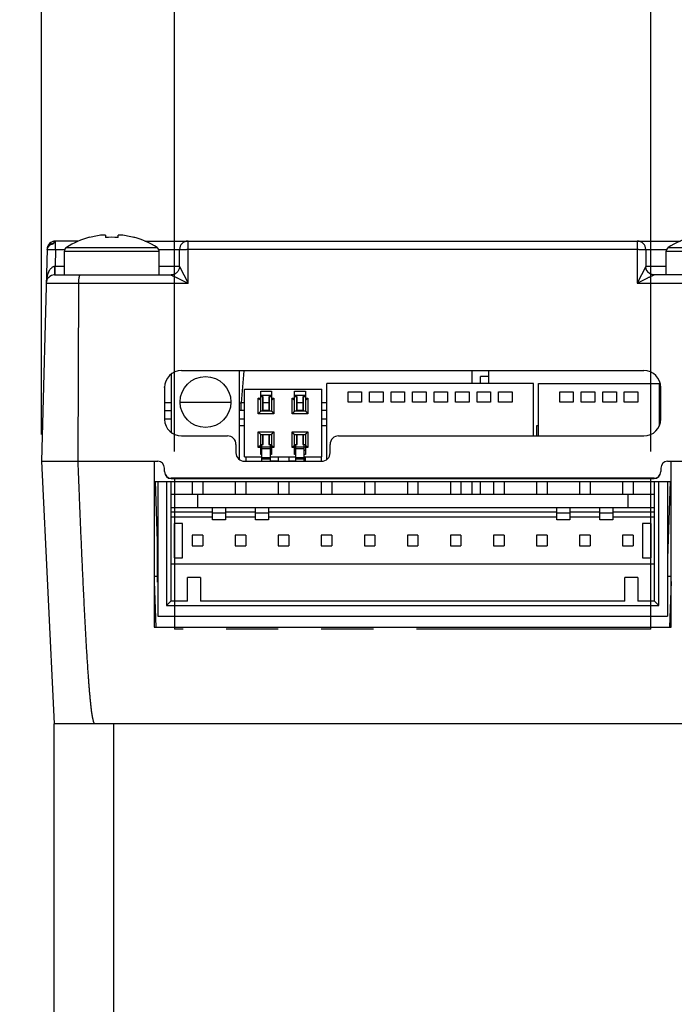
# Model space of a CAD drawing. Header units: inches. Extents: x 0 to 22, y 0 to 17.
# Tile 26 of 29: x 16.8 to 18.3, y 11.2 to 13.5. Entities that reach past the tile are written whole.
import ezdxf

# ---------------------------------------------------------------- set-up
doc = ezdxf.new("R2010")
doc.units = ezdxf.units.IN
doc.header["$LTSCALE"] = 1.21
doc.header["$MEASUREMENT"] = 0
doc.linetypes.add('PHANTOM', pattern=[0.8, 0.45, -0.05, 0.1, -0.05, 0.1, -0.05])
doc.layers.get('0').update_dxf_attribs({"linetype": 'CONTINUOUS'})
doc.layers.add('DIMENSIONS', color=7, linetype='CONTINUOUS')
doc.layers.add('REFERENCE', color=7, linetype='CONTINUOUS')
doc.styles.get("Standard").update_dxf_attribs({"font": 'txt', "width": 0.8})
doc.dimstyles.new('DIMSTYLE_1', dxfattribs={"dimtxt": 0.125, "dimasz": 0.18, "dimexe": 0.18, "dimexo": 0.0625, "dimgap": 0.09, "dimtad": 0, "dimtih": 1, "dimtoh": 1, "dimdec": 1, "dimdsep": 46, "dimtxsty": 'STANDARD', "dimblk": '_FILLED', "dimblk1": '_FILLED', "dimblk2": '_FILLED', "dimcen": 0.09, "dimadec": 0, "dimazin": 0, "dimtp": 0.5, "dimtm": 0.5, "dimtfac": 1, "dimtdec": 1, "dimtofl": 0, "dimtmove": 0, "dimatfit": 3, "dimldrblk": '_FILLED', "dimfxl": 1, "dimtolj": 1, "dimarcsym": 0})
doc.dimstyles.new('DIMSTYLE_7', dxfattribs={"dimtxt": 0.125, "dimasz": 0.18, "dimexe": 0.18, "dimexo": 0.0625, "dimgap": 0.09, "dimtad": 0, "dimtih": 1, "dimtoh": 1, "dimdec": 1, "dimdsep": 46, "dimtxsty": 'STANDARD', "dimblk": '_FILLED', "dimblk1": '_FILLED', "dimblk2": '_FILLED', "dimcen": 0.09, "dimadec": 0, "dimazin": 0, "dimtfac": 1, "dimtdec": 1, "dimtofl": 0, "dimtmove": 0, "dimatfit": 3, "dimldrblk": '_FILLED', "dimfxl": 1, "dimtolj": 1, "dimarcsym": 0})

# ---------------------------------------------------------------- blocks, each defined once
blk = doc.blocks.new('_FILLED')
at = {"color": 0, "linetype": 'BYBLOCK'}
blk.add_solid([(0, 0), (-1, 0.174), (-1, -0.174)], dxfattribs=at)
blk = doc.blocks.new('*D13')
at = {"layer": 'DIMENSIONS', "color": 2, "linetype": 'CONTINUOUS'}
for p, q in [((16.8109, 12.5736), (16.8109, 15.4119)), ((18.5359, 12.5736), (18.5359, 15.4119)), ((16.8109, 15.2869), (17.0609, 15.2869)), ((18.5359, 15.2869), (18.2859, 15.2869))]:
    blk.add_line(p, q, dxfattribs=at)
at = {"layer": 'DIMENSIONS', "color": 2, "linetype": 'CONTINUOUS', "xscale": 0.18, "yscale": 0.18, "zscale": 0.18, "rotation": 180}
blk.add_blockref('_FILLED', (16.8109, 15.2869), dxfattribs=at)
at = {"layer": 'DIMENSIONS', "color": 2, "linetype": 'CONTINUOUS', "xscale": 0.18, "yscale": 0.18, "zscale": 0.18}
blk.add_blockref('_FILLED', (18.5359, 15.2869), dxfattribs=at)
at = {"layer": 'DIMENSIONS', "color": 2, "linetype": 'CONTINUOUS', "insert": (17.6734, 15.3494), "char_height": 0.125, "width": 1.1, "attachment_point": 2, "line_spacing_factor": 0.9}
blk.add_mtext('43.9 [1.73]\\PMAX', dxfattribs=at)
blk = doc.blocks.new('*D14')
at = {"layer": 'DIMENSIONS', "color": 2, "linetype": 'CONTINUOUS'}
for p, q in [((17.1203, 12.5342), (17.1203, 14.6619)), ((18.2266, 12.5342), (18.2266, 14.6619)), ((17.1203, 14.5369), (16.7603, 14.5369)), ((18.2266, 14.5369), (18.5866, 14.5369))]:
    blk.add_line(p, q, dxfattribs=at)
at = {"layer": 'DIMENSIONS', "color": 2, "linetype": 'CONTINUOUS', "xscale": 0.18, "yscale": 0.18, "zscale": 0.18}
blk.add_blockref('_FILLED', (17.1203, 14.5369), dxfattribs=at)
at = {"layer": 'DIMENSIONS', "color": 2, "linetype": 'CONTINUOUS', "xscale": 0.18, "yscale": 0.18, "zscale": 0.18, "rotation": 180}
blk.add_blockref('_FILLED', (18.2266, 14.5369), dxfattribs=at)
at = {"layer": 'DIMENSIONS', "color": 2, "linetype": 'CONTINUOUS', "insert": (17.5734, 14.5994), "char_height": 0.125, "width": 0.9, "attachment_point": 2, "line_spacing_factor": 0.9}
blk.add_mtext('28.1\\P[1.11]\\PMATING\\PCONNECTOR', dxfattribs=at)

msp = doc.modelspace()

# ---------------------------------------------------------------- linework, layer by layer
at = {"color": 7, "linetype": 'CONTINUOUS'}
for p, q in [((16.8435, 13.0032), (16.8435, 13.0229)), ((16.8972, 13.0229), (16.8435, 13.0229)), ((16.9225, 13.0318), (16.9228, 13.0313)), ((16.9596, 13.0369), (16.952, 13.0369)), ((16.9596, 13.0369), (16.9596, 13.0313)), ((16.9888, 13.0313), (16.9888, 13.0369)), ((16.9964, 13.0369), (16.9888, 13.0369)), ((17.0256, 13.0313), (17.0259, 13.0318)), ((17.0512, 13.0229), (18.2956, 13.0229)), ((17.1514, 12.925), (17.1514, 13.0229)), ((18.1955, 13.0229), (18.1955, 12.925)), ((16.8238, 13.0038), (16.8109, 12.5111)), ((16.8239, 13.0038), (16.824, 13.0037)), ((16.824, 13.0037), (16.8435, 13.0032)), ((16.8264, 13.0087), (16.826, 13.0081)), ((16.826, 13.0081), (16.8261, 13.0082)), ((16.826, 13.0081), (16.826, 13.0081)), ((16.826, 13.0081), (16.826, 13.0081)), ((16.8261, 13.0082), (16.8261, 13.0083)), ((16.8261, 13.0083), (16.8262, 13.0083)), ((16.8261, 13.0082), (16.8261, 13.0082)), ((16.8262, 13.0085), (16.8263, 13.0086)), ((16.8262, 13.0084), (16.8262, 13.0085)), ((16.8262, 13.0083), (16.8262, 13.0084)), ((16.8263, 13.0086), (16.8264, 13.0087)), ((16.8263, 13.0086), (16.8263, 13.0086)), ((16.8265, 13.009), (16.8264, 13.0087)), ((16.8264, 13.0088), (16.8265, 13.0089)), ((16.8264, 13.0087), (16.8264, 13.0088)), ((16.8266, 13.0093), (16.8265, 13.0091)), ((16.8265, 13.009), (16.8266, 13.0091)), ((16.8265, 13.0091), (16.8265, 13.009)), ((16.8265, 13.0089), (16.8265, 13.009)), ((16.8267, 13.0095), (16.8266, 13.0093)), ((16.8266, 13.0091), (16.8267, 13.0092)), ((16.8268, 13.0096), (16.8267, 13.0095)), ((16.8267, 13.0093), (16.8268, 13.0094)), ((16.8267, 13.0092), (16.8267, 13.0093)), ((16.8269, 13.0098), (16.8268, 13.0096)), ((16.8268, 13.0095), (16.8269, 13.0096)), ((16.8268, 13.0094), (16.8268, 13.0095)), ((16.827, 13.0099), (16.8269, 13.0098)), ((16.8269, 13.0096), (16.827, 13.0097)), ((16.8271, 13.0102), (16.827, 13.0101)), ((16.827, 13.0101), (16.827, 13.0099)), ((16.827, 13.0098), (16.8271, 13.0099)), ((16.827, 13.0097), (16.827, 13.0098)), ((16.8272, 13.0104), (16.8271, 13.0102)), ((16.8271, 13.0099), (16.8272, 13.01)), ((16.8273, 13.0105), (16.8272, 13.0104)), ((16.8272, 13.0101), (16.8273, 13.0102)), ((16.8272, 13.01), (16.8272, 13.0101)), ((16.8274, 13.0107), (16.8273, 13.0105)), ((16.8273, 13.0102), (16.8274, 13.0103)), ((16.8275, 13.0109), (16.8274, 13.0108)), ((16.8274, 13.0108), (16.8274, 13.0107)), ((16.8274, 13.0104), (16.8275, 13.0106)), ((16.8274, 13.0103), (16.8274, 13.0104)), ((16.8276, 13.011), (16.8275, 13.0109)), ((16.8275, 13.0106), (16.8276, 13.0107)), ((16.8277, 13.0112), (16.8276, 13.0111)), ((16.8276, 13.0111), (16.8276, 13.011)), ((16.8276, 13.0107), (16.8277, 13.0108)), ((16.8278, 13.0114), (16.8277, 13.0112)), ((16.8277, 13.0108), (16.8278, 13.011)), ((16.8277, 13.0108), (16.8277, 13.0108)), ((16.8278, 13.0115), (16.8278, 13.0114)), ((16.8279, 13.0115), (16.8278, 13.0115)), ((16.8278, 13.011), (16.8279, 13.0111)), ((16.828, 13.0117), (16.8279, 13.0116)), ((16.8279, 13.0116), (16.8279, 13.0115)), ((16.8279, 13.0112), (16.828, 13.0113)), ((16.8279, 13.0111), (16.8279, 13.0112)), ((16.8281, 13.0119), (16.828, 13.0118)), ((16.828, 13.0118), (16.828, 13.0117)), ((16.828, 13.0113), (16.8281, 13.0114)), ((16.8282, 13.012), (16.8281, 13.0119)), ((16.8281, 13.0114), (16.8282, 13.0115)), ((16.8282, 13.0121), (16.8282, 13.012)), ((16.8283, 13.0121), (16.8282, 13.0121)), ((16.8282, 13.0116), (16.8283, 13.0117)), ((16.8282, 13.0115), (16.8282, 13.0116)), ((16.8284, 13.0123), (16.8283, 13.0122)), ((16.8283, 13.0122), (16.8283, 13.0121)), ((16.8283, 13.0117), (16.8284, 13.0117)), ((16.8285, 13.0125), (16.8284, 13.0124)), ((16.8284, 13.0124), (16.8284, 13.0123)), ((16.8284, 13.0118), (16.8285, 13.0119)), ((16.8284, 13.0117), (16.8284, 13.0118)), ((16.8286, 13.0126), (16.8285, 13.0125)), ((16.8285, 13.012), (16.8286, 13.0121)), ((16.8285, 13.0119), (16.8285, 13.012)), ((16.8287, 13.0128), (16.8286, 13.0127)), ((16.8286, 13.0127), (16.8286, 13.0126)), ((16.8286, 13.0121), (16.8287, 13.0121)), ((16.8288, 13.0128), (16.8287, 13.0128)), ((16.8287, 13.0122), (16.8288, 13.0123)), ((16.8287, 13.0121), (16.8287, 13.0122)), ((16.8288, 13.0123), (16.8289, 13.0124)), ((16.8289, 13.0124), (16.829, 13.0125)), ((16.8289, 13.0124), (16.8289, 13.0124)), ((16.829, 13.0125), (16.8291, 13.0126)), ((16.8291, 13.0127), (16.8292, 13.0128)), ((16.8291, 13.0126), (16.8291, 13.0127)), ((16.8292, 13.0128), (16.8293, 13.0129)), ((16.8293, 13.0129), (16.8294, 13.0129)), ((16.8294, 13.013), (16.8295, 13.0131)), ((16.8294, 13.0129), (16.8294, 13.013)), ((16.8295, 13.0131), (16.8296, 13.0132)), ((16.8344, 13.0163), (16.8342, 13.0162)), ((16.835, 13.0163), (16.8344, 13.0163)), ((16.8352, 13.0164), (16.835, 13.0163)), ((16.8435, 13.0032), (16.8424, 12.9639)), ((16.8435, 13.0032), (16.8648, 13.0032)), ((16.864, 12.9442), (16.864, 12.9992)), ((16.864, 12.9992), (17.0844, 12.9992)), ((16.8689, 13.0081), (17.0795, 13.0081)), ((17.0836, 13.0032), (17.1317, 13.0032)), ((17.0844, 12.9442), (17.0844, 12.9992)), ((17.1317, 12.9639), (17.1317, 13.0032)), ((17.1514, 13.0038), (18.1955, 13.0038)), ((18.2152, 13.0032), (18.2152, 12.9639)), ((18.2152, 13.0032), (18.2632, 13.0032)), ((18.2624, 12.9442), (18.2624, 12.9992)), ((18.2624, 12.9992), (18.4829, 12.9992)), ((18.2673, 13.0081), (18.4779, 13.0081)), ((16.8419, 12.9639), (16.8424, 12.9639)), ((16.8424, 12.9442), (16.8424, 12.9639)), ((16.864, 12.9639), (16.8424, 12.9639)), ((17.1317, 12.9639), (17.0844, 12.9639)), ((17.1317, 12.9639), (17.1316, 12.9627)), ((17.1317, 12.9639), (17.1514, 12.925)), ((18.2152, 12.9639), (18.1955, 12.925)), ((18.2624, 12.9639), (18.2152, 12.9639)), ((18.2152, 12.9623), (18.2152, 12.9627)), ((16.8414, 12.9442), (17.112, 12.9442)), ((18.5054, 12.9442), (18.2348, 12.9442)), ((16.8217, 12.925), (17.1514, 12.925)), ((16.8958, 12.5111), (16.8976, 12.925)), ((18.1955, 12.925), (18.5251, 12.925)), ((17.1132, 12.5775), (17.1132, 12.7144)), ((18.2107, 12.7217), (17.1361, 12.7217)), ((17.2707, 12.5151), (17.2707, 12.7217)), ((17.2812, 12.7217), (17.2746, 12.6472)), ((17.8112, 12.7217), (17.8112, 12.6922)), ((17.8309, 12.6922), (17.8309, 12.708)), ((17.8506, 12.708), (17.8309, 12.708)), ((17.8506, 12.6922), (17.8506, 12.7217)), ((16.8156, 12.6891), (16.8155, 12.6888)), ((17.0968, 12.6824), (17.0968, 12.6843)), ((17.0968, 12.6824), (17.0968, 12.6095)), ((17.2825, 12.5217), (17.2825, 12.6791)), ((17.2825, 12.6791), (17.462, 12.6791)), ((17.462, 12.5217), (17.462, 12.6791)), ((17.4738, 12.5151), (17.4738, 12.6922)), ((17.9541, 12.6922), (17.4738, 12.6922)), ((17.9541, 12.5701), (17.9541, 12.6922)), ((17.9659, 12.5701), (17.9659, 12.6922)), ((17.9659, 12.6922), (18.2463, 12.6922)), ((18.2463, 12.6922), (18.2463, 12.5926)), ((18.25, 12.6824), (18.25, 12.6843)), ((18.2501, 12.6095), (18.2501, 12.6824)), ((17.3146, 12.6215), (17.3146, 12.658)), ((17.3204, 12.6523), (17.3146, 12.658)), ((17.3146, 12.658), (17.3204, 12.658)), ((17.3204, 12.6273), (17.3204, 12.6738)), ((17.3204, 12.6738), (17.3454, 12.6738)), ((17.3454, 12.6638), (17.3204, 12.6638)), ((17.3263, 12.6606), (17.3204, 12.6606)), ((17.3254, 12.6286), (17.3254, 12.6606)), ((17.3263, 12.6286), (17.3263, 12.6606)), ((17.3394, 12.6606), (17.3394, 12.6286)), ((17.3454, 12.6606), (17.3394, 12.6606)), ((17.3403, 12.6606), (17.3403, 12.6286)), ((17.3454, 12.6738), (17.3454, 12.6273)), ((17.3454, 12.6523), (17.3511, 12.658)), ((17.3454, 12.658), (17.3511, 12.658)), ((17.3511, 12.658), (17.3511, 12.6215)), ((17.3934, 12.6215), (17.3934, 12.658)), ((17.3991, 12.6523), (17.3934, 12.658)), ((17.3934, 12.658), (17.3991, 12.658)), ((17.3991, 12.6273), (17.3991, 12.6738)), ((17.3991, 12.6738), (17.4241, 12.6738)), ((17.4241, 12.6638), (17.3991, 12.6638)), ((17.4051, 12.6606), (17.3991, 12.6606)), ((17.4042, 12.6286), (17.4042, 12.6606)), ((17.4051, 12.6286), (17.4051, 12.6606)), ((17.4182, 12.6606), (17.4182, 12.6286)), ((17.4241, 12.6606), (17.4182, 12.6606)), ((17.4191, 12.6606), (17.4191, 12.6286)), ((17.4241, 12.6738), (17.4241, 12.6273)), ((17.4241, 12.6523), (17.4299, 12.658)), ((17.4241, 12.658), (17.4299, 12.658)), ((17.4299, 12.658), (17.4299, 12.6215)), ((17.5232, 12.6489), (17.5232, 12.6725)), ((17.5232, 12.6725), (17.5547, 12.6725)), ((17.5547, 12.6725), (17.5547, 12.6489)), ((17.5732, 12.6489), (17.5732, 12.6725)), ((17.5732, 12.6725), (17.6047, 12.6725)), ((17.6047, 12.6725), (17.6047, 12.6489)), ((17.6232, 12.6489), (17.6232, 12.6725)), ((17.6232, 12.6725), (17.6547, 12.6725)), ((17.6547, 12.6725), (17.6547, 12.6489)), ((17.6732, 12.6489), (17.6732, 12.6725)), ((17.6732, 12.6725), (17.7047, 12.6725)), ((17.7047, 12.6725), (17.7047, 12.6489)), ((17.7232, 12.6489), (17.7232, 12.6725)), ((17.7232, 12.6725), (17.7547, 12.6725)), ((17.7547, 12.6725), (17.7547, 12.6489)), ((17.7732, 12.6489), (17.7732, 12.6725)), ((17.7732, 12.6725), (17.8047, 12.6725)), ((17.8047, 12.6725), (17.8047, 12.6489)), ((17.8232, 12.6489), (17.8232, 12.6725)), ((17.8232, 12.6725), (17.8547, 12.6725)), ((17.8547, 12.6725), (17.8547, 12.6489)), ((17.8732, 12.6489), (17.8732, 12.6725)), ((17.8732, 12.6725), (17.9047, 12.6725)), ((17.9047, 12.6725), (17.9047, 12.6489)), ((18.0153, 12.6489), (18.0153, 12.6725)), ((18.0153, 12.6725), (18.0468, 12.6725)), ((18.0468, 12.6725), (18.0468, 12.6489)), ((18.0653, 12.6489), (18.0653, 12.6725)), ((18.0653, 12.6725), (18.0968, 12.6725)), ((18.0968, 12.6725), (18.0968, 12.6489)), ((18.1153, 12.6489), (18.1153, 12.6725)), ((18.1153, 12.6725), (18.1468, 12.6725)), ((18.1468, 12.6725), (18.1468, 12.6489)), ((18.1653, 12.6489), (18.1653, 12.6725)), ((18.1653, 12.6725), (18.1968, 12.6725)), ((18.1968, 12.6725), (18.1968, 12.6489)), ((17.1132, 12.6472), (17.0968, 12.6472)), ((17.1329, 12.6489), (17.251, 12.6489)), ((17.2746, 12.6292), (17.2746, 12.6472)), ((17.2825, 12.6472), (17.2746, 12.6472)), ((17.3394, 12.6472), (17.3263, 12.6472)), ((17.4182, 12.6472), (17.4051, 12.6472)), ((17.4738, 12.6472), (17.462, 12.6472)), ((17.5547, 12.6489), (17.5232, 12.6489)), ((17.6047, 12.6489), (17.5732, 12.6489)), ((17.6547, 12.6489), (17.6232, 12.6489)), ((17.7047, 12.6489), (17.6732, 12.6489)), ((17.7547, 12.6489), (17.7232, 12.6489)), ((17.8047, 12.6489), (17.7732, 12.6489)), ((17.8547, 12.6489), (17.8232, 12.6489)), ((17.9047, 12.6489), (17.8732, 12.6489)), ((18.0468, 12.6489), (18.0153, 12.6489)), ((18.0968, 12.6489), (18.0653, 12.6489)), ((18.1468, 12.6489), (18.1153, 12.6489)), ((18.1968, 12.6489), (18.1653, 12.6489)), ((17.0968, 12.6292), (17.1132, 12.6292)), ((17.0968, 12.6095), (17.1132, 12.6095)), ((17.2825, 12.6292), (17.2707, 12.6292)), ((17.2707, 12.6095), (17.2825, 12.6095)), ((17.3204, 12.6273), (17.3146, 12.6215)), ((17.3511, 12.6215), (17.3146, 12.6215)), ((17.3204, 12.6286), (17.3263, 12.6286)), ((17.3454, 12.6273), (17.3204, 12.6273)), ((17.3394, 12.6292), (17.3263, 12.6292)), ((17.3394, 12.6286), (17.3454, 12.6286)), ((17.3454, 12.6273), (17.3511, 12.6215)), ((17.3991, 12.6273), (17.3934, 12.6215)), ((17.4299, 12.6215), (17.3934, 12.6215)), ((17.3991, 12.6286), (17.4051, 12.6286)), ((17.4241, 12.6273), (17.3991, 12.6273)), ((17.4182, 12.6292), (17.4051, 12.6292)), ((17.4182, 12.6286), (17.4241, 12.6286)), ((17.4241, 12.6273), (17.4299, 12.6215)), ((17.4738, 12.6292), (17.462, 12.6292)), ((17.462, 12.6095), (17.4738, 12.6095)), ((17.2825, 12.5939), (17.2707, 12.5939)), ((17.4738, 12.5939), (17.462, 12.5939)), ((17.9612, 12.5939), (17.9612, 12.5701)), ((17.9659, 12.5939), (17.9612, 12.5939)), ((17.1361, 12.5701), (17.2432, 12.5701)), ((17.3146, 12.5429), (17.3146, 12.5794)), ((17.3204, 12.5736), (17.3146, 12.5794)), ((17.3146, 12.5794), (17.3511, 12.5794)), ((17.3204, 12.5271), (17.3204, 12.5736)), ((17.3204, 12.5736), (17.3454, 12.5736)), ((17.3254, 12.5499), (17.3254, 12.5736)), ((17.3263, 12.5499), (17.3263, 12.5736)), ((17.3394, 12.5736), (17.3394, 12.5499)), ((17.3403, 12.5736), (17.3403, 12.5499)), ((17.3454, 12.5736), (17.3511, 12.5794)), ((17.3454, 12.5736), (17.3454, 12.5271)), ((17.3511, 12.5794), (17.3511, 12.5429)), ((17.3934, 12.5429), (17.3934, 12.5794)), ((17.3991, 12.5736), (17.3934, 12.5794)), ((17.3934, 12.5794), (17.4299, 12.5794)), ((17.3991, 12.5271), (17.3991, 12.5736)), ((17.3991, 12.5736), (17.4241, 12.5736)), ((17.4042, 12.5499), (17.4042, 12.5736)), ((17.4051, 12.5499), (17.4051, 12.5736)), ((17.4182, 12.5736), (17.4182, 12.5499)), ((17.4191, 12.5736), (17.4191, 12.5499)), ((17.4241, 12.5736), (17.4299, 12.5794)), ((17.4241, 12.5736), (17.4241, 12.5271)), ((17.4299, 12.5794), (17.4299, 12.5429)), ((17.5014, 12.5701), (18.2107, 12.5701)), ((17.2628, 12.5505), (17.2628, 12.5308)), ((17.3204, 12.5486), (17.3146, 12.5429)), ((17.3204, 12.5429), (17.3146, 12.5429)), ((17.3204, 12.5499), (17.3263, 12.5499)), ((17.3204, 12.5451), (17.3454, 12.5451)), ((17.3229, 12.5112), (17.3229, 12.5499)), ((17.3394, 12.5499), (17.3454, 12.5499)), ((17.3429, 12.5111), (17.3429, 12.5499)), ((17.3454, 12.5486), (17.3511, 12.5429)), ((17.3511, 12.5429), (17.3454, 12.5429)), ((17.3991, 12.5486), (17.3934, 12.5429)), ((17.3991, 12.5429), (17.3934, 12.5429)), ((17.3991, 12.5499), (17.4051, 12.5499)), ((17.3991, 12.5451), (17.4241, 12.5451)), ((17.4016, 12.5112), (17.4016, 12.5499)), ((17.4182, 12.5499), (17.4241, 12.5499)), ((17.4216, 12.5111), (17.4216, 12.5499)), ((17.4241, 12.5486), (17.4299, 12.5429)), ((17.4299, 12.5429), (17.4241, 12.5429)), ((17.4817, 12.5308), (17.4817, 12.5505)), ((17.2825, 12.5217), (17.3229, 12.5217)), ((17.2857, 12.5217), (17.2857, 12.5111)), ((17.3204, 12.5371), (17.3229, 12.5371)), ((17.3229, 12.5271), (17.3204, 12.5271)), ((17.3429, 12.5401), (17.3229, 12.5401)), ((17.3229, 12.5202), (17.3429, 12.5202)), ((17.3429, 12.5192), (17.3229, 12.5192)), ((17.3429, 12.5371), (17.3454, 12.5371)), ((17.3454, 12.5271), (17.3429, 12.5271)), ((17.3429, 12.5217), (17.4016, 12.5217)), ((17.3612, 12.5217), (17.3612, 12.5111)), ((17.3857, 12.5217), (17.3857, 12.5111)), ((17.3991, 12.5371), (17.4016, 12.5371)), ((17.4016, 12.5271), (17.3991, 12.5271)), ((17.4216, 12.5401), (17.4016, 12.5401)), ((17.4016, 12.5202), (17.4216, 12.5202)), ((17.4216, 12.5192), (17.4016, 12.5192)), ((17.4216, 12.5371), (17.4241, 12.5371)), ((17.4241, 12.5271), (17.4216, 12.5271)), ((17.4216, 12.5217), (17.462, 12.5217)), ((17.4242, 12.5111), (17.4242, 12.5217)), ((17.4612, 12.5217), (17.4612, 12.5111)), ((16.8109, 12.5111), (16.8407, 11.9009)), ((16.8109, 12.5111), (17.081, 12.5111)), ((17.073, 12.5111), (17.073, 12.1253)), ((17.0968, 12.4875), (17.0968, 12.4954)), ((17.2825, 12.5111), (17.462, 12.5111)), ((17.3429, 12.5157), (17.3229, 12.5157)), ((17.3229, 12.5112), (17.3429, 12.5112)), ((17.3612, 12.5115), (17.3429, 12.5115)), ((17.4016, 12.5115), (17.3857, 12.5115)), ((17.4216, 12.5157), (17.4016, 12.5157)), ((17.4016, 12.5112), (17.4216, 12.5112)), ((17.4242, 12.5115), (17.4216, 12.5115)), ((18.2501, 12.4954), (18.2501, 12.4875)), ((18.2658, 12.5111), (18.5359, 12.5111)), ((18.2738, 12.1253), (18.2738, 12.5111)), ((17.073, 12.4639), (18.2738, 12.4639)), ((17.0752, 12.4639), (17.0808, 12.3021)), ((17.0814, 12.4639), (17.0814, 12.1509)), ((17.1014, 12.4639), (17.1014, 12.1759)), ((17.1114, 12.4639), (17.1114, 12.1859)), ((17.1125, 12.4707), (17.1125, 12.4718)), ((18.2343, 12.4718), (17.1125, 12.4718)), ((18.2343, 12.4707), (17.1125, 12.4707)), ((17.1612, 12.4639), (17.1612, 12.4339)), ((17.1857, 12.4639), (17.1857, 12.4339)), ((17.2612, 12.4639), (17.2612, 12.4339)), ((17.2857, 12.4639), (17.2857, 12.4339)), ((17.3612, 12.4639), (17.3612, 12.4339)), ((17.3857, 12.4639), (17.3857, 12.4339)), ((17.4612, 12.4639), (17.4612, 12.4339)), ((17.4857, 12.4639), (17.4857, 12.4339)), ((17.5612, 12.4639), (17.5612, 12.4339)), ((17.5857, 12.4639), (17.5857, 12.4339)), ((17.6612, 12.4639), (17.6612, 12.4339)), ((17.6857, 12.4639), (17.6857, 12.4339)), ((17.7612, 12.4639), (17.7612, 12.4339)), ((17.7857, 12.4639), (17.7857, 12.4339)), ((17.8112, 12.4639), (17.8112, 12.4339)), ((17.8309, 12.4339), (17.8309, 12.4639)), ((17.8612, 12.4639), (17.8612, 12.4339)), ((17.8857, 12.4639), (17.8857, 12.4339)), ((17.9612, 12.4639), (17.9612, 12.4339)), ((17.9857, 12.4639), (17.9857, 12.4339)), ((18.0612, 12.4639), (18.0612, 12.4339)), ((18.0857, 12.4639), (18.0857, 12.4339)), ((18.1612, 12.4639), (18.1612, 12.4339)), ((18.1857, 12.4639), (18.1857, 12.4339)), ((18.2343, 12.4718), (18.2343, 12.4707)), ((18.2354, 12.1859), (18.2354, 12.4639)), ((18.2454, 12.1759), (18.2454, 12.4639)), ((18.2654, 12.4639), (18.2654, 12.1509)), ((18.2717, 12.4639), (18.2654, 12.2849)), ((18.2354, 12.4339), (17.1114, 12.4339)), ((17.1734, 12.4339), (17.1734, 12.4039)), ((18.1734, 12.4339), (18.1734, 12.4039)), ((17.1114, 12.4039), (18.2354, 12.4039)), ((17.2084, 12.3749), (17.2084, 12.4039)), ((17.2384, 12.4039), (17.2384, 12.3749)), ((17.3084, 12.3749), (17.3084, 12.4039)), ((17.3384, 12.4039), (17.3384, 12.3749)), ((18.0084, 12.3749), (18.0084, 12.4039)), ((18.0384, 12.4039), (18.0384, 12.3749)), ((18.1084, 12.3749), (18.1084, 12.4039)), ((18.1384, 12.4039), (18.1384, 12.3749)), ((17.0808, 12.3393), (17.0808, 12.383)), ((17.0814, 12.383), (17.0808, 12.383)), ((17.1114, 12.3939), (17.2084, 12.3939)), ((17.1114, 12.3819), (17.2084, 12.3819)), ((17.2384, 12.3909), (17.2084, 12.3909)), ((17.2384, 12.3939), (17.3084, 12.3939)), ((17.2384, 12.3819), (17.3084, 12.3819)), ((17.3384, 12.3909), (17.3084, 12.3909)), ((17.3384, 12.3939), (18.0084, 12.3939)), ((17.3384, 12.3819), (18.0084, 12.3819)), ((18.0384, 12.3909), (18.0084, 12.3909)), ((18.0384, 12.3939), (18.1084, 12.3939)), ((18.0384, 12.3819), (18.1084, 12.3819)), ((18.1384, 12.3909), (18.1084, 12.3909)), ((18.1384, 12.3939), (18.2354, 12.3939)), ((18.1384, 12.3819), (18.2354, 12.3819)), ((17.0808, 12.3657), (17.0814, 12.3657)), ((17.1189, 12.3669), (17.1189, 12.2869)), ((17.1389, 12.3669), (17.1189, 12.3669)), ((17.1389, 12.2869), (17.1389, 12.3669)), ((17.2384, 12.3749), (17.2084, 12.3749)), ((17.3384, 12.3749), (17.3084, 12.3749)), ((18.0384, 12.3749), (18.0084, 12.3749)), ((18.1384, 12.3749), (18.1084, 12.3749)), ((18.2079, 12.3669), (18.2079, 12.2869)), ((18.2279, 12.3669), (18.2079, 12.3669)), ((18.2279, 12.2869), (18.2279, 12.3669)), ((17.0808, 12.3537), (17.0814, 12.3537)), ((17.0808, 12.3393), (17.0814, 12.3393)), ((17.0808, 12.2793), (17.0808, 12.3354)), ((17.0808, 12.3354), (17.0814, 12.3354)), ((17.1612, 12.3391), (17.1612, 12.3146)), ((17.1857, 12.3391), (17.1612, 12.3391)), ((17.1857, 12.3391), (17.1857, 12.3146)), ((17.2612, 12.3391), (17.2612, 12.3146)), ((17.2857, 12.3391), (17.2612, 12.3391)), ((17.2857, 12.3391), (17.2857, 12.3146)), ((17.3612, 12.3391), (17.3612, 12.3146)), ((17.3857, 12.3391), (17.3612, 12.3391)), ((17.3857, 12.3391), (17.3857, 12.3146)), ((17.4612, 12.3391), (17.4612, 12.3146)), ((17.4857, 12.3391), (17.4612, 12.3391)), ((17.4857, 12.3391), (17.4857, 12.3146)), ((17.5612, 12.3391), (17.5612, 12.3146)), ((17.5857, 12.3391), (17.5612, 12.3391)), ((17.5857, 12.3391), (17.5857, 12.3146)), ((17.6612, 12.3391), (17.6612, 12.3146)), ((17.6857, 12.3391), (17.6612, 12.3391)), ((17.6857, 12.3391), (17.6857, 12.3146)), ((17.7612, 12.3391), (17.7612, 12.3146)), ((17.7857, 12.3391), (17.7612, 12.3391)), ((17.7857, 12.3391), (17.7857, 12.3146)), ((17.8612, 12.3391), (17.8612, 12.3146)), ((17.8857, 12.3391), (17.8612, 12.3391)), ((17.8857, 12.3391), (17.8857, 12.3146)), ((17.9612, 12.3391), (17.9612, 12.3146)), ((17.9857, 12.3391), (17.9612, 12.3391)), ((17.9857, 12.3391), (17.9857, 12.3146)), ((18.0612, 12.3391), (18.0612, 12.3146)), ((18.0857, 12.3391), (18.0612, 12.3391)), ((18.0857, 12.3391), (18.0857, 12.3146)), ((18.1612, 12.3391), (18.1612, 12.3146)), ((18.1857, 12.3391), (18.1612, 12.3391)), ((18.1857, 12.3391), (18.1857, 12.3146)), ((17.0808, 12.3211), (17.0814, 12.3211)), ((17.0808, 12.314), (17.0814, 12.314)), ((17.1612, 12.3146), (17.1857, 12.3146)), ((17.2612, 12.3146), (17.2857, 12.3146)), ((17.3612, 12.3146), (17.3857, 12.3146)), ((17.4612, 12.3146), (17.4857, 12.3146)), ((17.5612, 12.3146), (17.5857, 12.3146)), ((17.6612, 12.3146), (17.6857, 12.3146)), ((17.7612, 12.3146), (17.7857, 12.3146)), ((17.8612, 12.3146), (17.8857, 12.3146)), ((17.9612, 12.3146), (17.9857, 12.3146)), ((18.0612, 12.3146), (18.0857, 12.3146)), ((18.1612, 12.3146), (18.1857, 12.3146)), ((17.0808, 12.3007), (17.0814, 12.3007)), ((17.0808, 12.2936), (17.0814, 12.2936)), ((17.0814, 12.2793), (17.0808, 12.2793)), ((17.0808, 12.2301), (17.0808, 12.2785)), ((17.0808, 12.2785), (17.0814, 12.2785)), ((18.2354, 12.2719), (17.1114, 12.2719)), ((17.1189, 12.2869), (17.1389, 12.2869)), ((18.2079, 12.2869), (18.2279, 12.2869)), ((17.0808, 12.2434), (17.073, 12.2434)), ((17.0808, 12.2622), (17.0814, 12.2622)), ((17.0808, 12.2609), (17.0814, 12.2609)), ((17.0814, 12.2477), (17.0808, 12.2477)), ((17.0808, 12.2464), (17.0814, 12.2464)), ((18.2738, 12.2434), (18.2654, 12.2434)), ((17.073, 12.232), (17.0768, 12.1253)), ((17.0808, 12.2301), (17.0814, 12.2301)), ((17.1504, 12.1859), (17.1504, 12.2409)), ((17.1804, 12.2409), (17.1504, 12.2409)), ((17.1804, 12.2409), (17.1804, 12.1859)), ((18.1664, 12.1859), (18.1664, 12.2409)), ((18.1964, 12.2409), (18.1664, 12.2409)), ((18.1964, 12.2409), (18.1964, 12.1859)), ((18.2738, 12.232), (18.2701, 12.1253)), ((17.1114, 12.1859), (17.1014, 12.1759)), ((17.1014, 12.1759), (18.2454, 12.1759)), ((17.1504, 12.1859), (17.1114, 12.1859)), ((18.1664, 12.1859), (17.1804, 12.1859)), ((18.2354, 12.1859), (18.1964, 12.1859)), ((18.2454, 12.1759), (18.2354, 12.1859)), ((17.0814, 12.1509), (18.2654, 12.1509)), ((17.073, 12.1253), (18.2738, 12.1253)), ((16.8407, 10.3812), (16.8407, 11.9009)), ((18.5061, 11.9009), (16.8407, 11.9009)), ((16.9785, 11.9009), (16.9785, 10.3812))]:
    msp.add_line(p, q, dxfattribs=at)
for points in [[(16.8435, 13.0229), (16.8419, 13.0229), (16.8402, 13.0226), (16.8386, 13.0223), (16.837, 13.0218), (16.8354, 13.0211), (16.834, 13.0204), (16.8327, 13.0196), (16.8316, 13.0188), (16.8305, 13.0179), (16.8296, 13.017), (16.8287, 13.0161), (16.828, 13.0152), (16.8273, 13.0142), (16.8267, 13.0133), (16.8261, 13.0124), (16.8256, 13.0114), (16.8252, 13.0105), (16.8249, 13.0096), (16.8246, 13.0087), (16.8243, 13.0078), (16.8242, 13.0069), (16.824, 13.0061), (16.8239, 13.0053), (16.8238, 13.0045), (16.8238, 13.0038)], [(16.8407, 13.0201), (16.8413, 13.0209), (16.8415, 13.0213), (16.8418, 13.0216), (16.842, 13.0219), (16.8423, 13.0222), (16.8425, 13.0225), (16.8428, 13.0227), (16.843, 13.0228), (16.8432, 13.0229), (16.8435, 13.0229)], [(16.8435, 13.0229), (16.8434, 13.0229), (16.8433, 13.0229), (16.8432, 13.0229), (16.8431, 13.0228), (16.843, 13.0228), (16.8429, 13.0228), (16.8428, 13.0227), (16.8427, 13.0226), (16.8426, 13.0226), (16.8425, 13.0225), (16.8425, 13.0224), (16.8424, 13.0223), (16.8423, 13.0222), (16.8422, 13.0221), (16.8421, 13.022), (16.842, 13.0219), (16.8419, 13.0218), (16.8418, 13.0216), (16.8417, 13.0215), (16.8416, 13.0214), (16.8415, 13.0213), (16.8414, 13.0211), (16.8413, 13.021), (16.8412, 13.0208)], [(16.8342, 13.0162), (16.8341, 13.0162), (16.834, 13.0162), (16.8339, 13.0162), (16.8338, 13.0161), (16.8337, 13.0161), (16.8336, 13.0161), (16.8335, 13.0161), (16.8334, 13.0161), (16.8333, 13.016), (16.8332, 13.016), (16.8331, 13.016), (16.8331, 13.016), (16.833, 13.016), (16.8329, 13.0159), (16.8328, 13.0159), (16.8327, 13.0159), (16.8326, 13.0159), (16.8326, 13.0158), (16.8325, 13.0158), (16.8324, 13.0158), (16.8323, 13.0157), (16.8322, 13.0157), (16.8322, 13.0157), (16.8321, 13.0156), (16.832, 13.0156), (16.8319, 13.0156), (16.8319, 13.0155), (16.8318, 13.0155), (16.8317, 13.0155), (16.8316, 13.0154), (16.8316, 13.0154), (16.8315, 13.0153), (16.8314, 13.0153), (16.8314, 13.0153), (16.8313, 13.0152), (16.8312, 13.0152), (16.8312, 13.0151), (16.8311, 13.0151), (16.831, 13.015), (16.831, 13.015), (16.8309, 13.015), (16.8308, 13.0149), (16.8308, 13.0149), (16.8307, 13.0148), (16.8306, 13.0148), (16.8306, 13.0147), (16.8305, 13.0147), (16.8304, 13.0146), (16.8304, 13.0146), (16.8303, 13.0145), (16.8303, 13.0145), (16.8302, 13.0144), (16.8301, 13.0144), (16.8301, 13.0143), (16.83, 13.0142), (16.83, 13.0142), (16.8299, 13.0141), (16.8299, 13.0141), (16.8298, 13.014), (16.8297, 13.014), (16.8297, 13.0139), (16.8296, 13.0139), (16.8296, 13.0138), (16.8295, 13.0138), (16.8295, 13.0137), (16.8294, 13.0137), (16.8294, 13.0136), (16.8293, 13.0135), (16.8293, 13.0135), (16.8293, 13.0134), (16.8292, 13.0134), (16.8292, 13.0133), (16.8291, 13.0133), (16.8291, 13.0132), (16.829, 13.0132), (16.829, 13.0131), (16.829, 13.0131), (16.8289, 13.013), (16.8289, 13.013), (16.8288, 13.0129), (16.8288, 13.0128)], [(16.8296, 13.0132), (16.8297, 13.0133), (16.8297, 13.0133), (16.8298, 13.0134), (16.8298, 13.0134), (16.8299, 13.0135), (16.8299, 13.0135), (16.83, 13.0136), (16.8301, 13.0137), (16.8302, 13.0137), (16.8302, 13.0138), (16.8303, 13.0139), (16.8304, 13.014), (16.8305, 13.014), (16.8306, 13.0141), (16.8307, 13.0142), (16.8307, 13.0143), (16.8308, 13.0143), (16.8309, 13.0144), (16.831, 13.0145), (16.8311, 13.0145), (16.8312, 13.0146), (16.8313, 13.0147), (16.8314, 13.0148), (16.8316, 13.0148), (16.8317, 13.0149), (16.8318, 13.015), (16.8319, 13.015), (16.8321, 13.0151), (16.8322, 13.0152), (16.8324, 13.0152), (16.8325, 13.0153), (16.8327, 13.0154), (16.8329, 13.0154), (16.833, 13.0155), (16.8332, 13.0155), (16.8334, 13.0156), (16.8336, 13.0156), (16.8338, 13.0157), (16.8341, 13.0157), (16.8343, 13.0158), (16.8346, 13.0158), (16.8351, 13.0159)], [(16.8351, 13.0159), (16.8354, 13.016), (16.8357, 13.016), (16.8361, 13.0161), (16.8364, 13.0162), (16.8368, 13.0163), (16.8371, 13.0164), (16.8375, 13.0166), (16.8379, 13.0168), (16.8382, 13.0171), (16.8386, 13.0174), (16.8389, 13.0177), (16.8393, 13.0181), (16.8396, 13.0185), (16.8399, 13.0189), (16.8402, 13.0193), (16.8404, 13.0197), (16.8407, 13.0201)], [(16.8412, 13.0208), (16.8407, 13.0201), (16.8405, 13.0199), (16.8404, 13.0198), (16.8403, 13.0196), (16.8402, 13.0195), (16.8401, 13.0193), (16.84, 13.0192), (16.8398, 13.019), (16.8397, 13.0189), (16.8396, 13.0187), (16.8394, 13.0186), (16.8393, 13.0184), (16.8392, 13.0183), (16.839, 13.0182), (16.8389, 13.018), (16.8387, 13.0179), (16.8386, 13.0178), (16.8385, 13.0177), (16.8383, 13.0176), (16.8382, 13.0174), (16.838, 13.0173), (16.8379, 13.0172), (16.8377, 13.0172), (16.8375, 13.0171), (16.8374, 13.017), (16.8372, 13.0169), (16.8371, 13.0169), (16.837, 13.0168), (16.8368, 13.0168), (16.8367, 13.0167), (16.8365, 13.0167), (16.8364, 13.0166), (16.8362, 13.0166), (16.8361, 13.0166), (16.836, 13.0165), (16.8358, 13.0165), (16.8357, 13.0165), (16.8356, 13.0164), (16.8355, 13.0164), (16.8353, 13.0164), (16.8352, 13.0164)], [(18.2334, 12.9442), (18.2332, 12.9443), (18.233, 12.9443), (18.2328, 12.9443), (18.2326, 12.9443), (18.2324, 12.9444), (18.2321, 12.9444), (18.2319, 12.9444), (18.2317, 12.9445), (18.2315, 12.9445), (18.2313, 12.9445), (18.231, 12.9446), (18.2308, 12.9446), (18.2306, 12.9447), (18.2304, 12.9448), (18.2301, 12.9448), (18.2299, 12.9449), (18.2297, 12.945), (18.2294, 12.945), (18.2292, 12.9451), (18.229, 12.9452), (18.2287, 12.9453), (18.2285, 12.9453), (18.2282, 12.9454), (18.228, 12.9455), (18.2277, 12.9456), (18.2275, 12.9457), (18.2273, 12.9458), (18.227, 12.946), (18.2268, 12.9461), (18.2265, 12.9462), (18.2263, 12.9463), (18.226, 12.9465), (18.2257, 12.9466), (18.2255, 12.9467), (18.2252, 12.9469), (18.225, 12.9471), (18.2247, 12.9472), (18.2244, 12.9474), (18.2242, 12.9476), (18.2239, 12.9478), (18.2236, 12.948), (18.2233, 12.9482), (18.2231, 12.9484), (18.2228, 12.9486), (18.2225, 12.9488), (18.2222, 12.9491), (18.222, 12.9493), (18.2217, 12.9496), (18.2214, 12.9498), (18.2211, 12.9501), (18.2208, 12.9504), (18.2205, 12.9507), (18.2202, 12.951), (18.2199, 12.9514), (18.2197, 12.9517), (18.2194, 12.9521), (18.2191, 12.9524), (18.2189, 12.9528), (18.2186, 12.9531), (18.2184, 12.9535), (18.2181, 12.9538), (18.2179, 12.9542), (18.2177, 12.9545), (18.2175, 12.9549), (18.2173, 12.9552), (18.2172, 12.9556), (18.217, 12.9559), (18.2168, 12.9562), (18.2167, 12.9566), (18.2166, 12.9569), (18.2164, 12.9572), (18.2163, 12.9575), (18.2162, 12.9578), (18.2161, 12.9582), (18.216, 12.9585), (18.2159, 12.9588), (18.2158, 12.9591), (18.2157, 12.9593), (18.2157, 12.9596), (18.2156, 12.9599), (18.2155, 12.9602), (18.2155, 12.9604), (18.2154, 12.9607), (18.2154, 12.961), (18.2154, 12.9612), (18.2153, 12.9615), (18.2153, 12.9617), (18.2153, 12.9619), (18.2152, 12.9622), (18.2152, 12.9623)], [(18.2348, 12.9442), (18.2347, 12.9442), (18.2346, 12.9442), (18.2345, 12.9442), (18.2343, 12.9442), (18.2342, 12.9442), (18.2341, 12.9442), (18.2339, 12.9442), (18.2337, 12.9442), (18.2336, 12.9442), (18.2334, 12.9442)]]:
    msp.add_lwpolyline(points, dxfattribs=at)
msp.add_circle((17.192, 12.6489), 0.0591, dxfattribs=at)
for centre, radius, start, end in [((16.8435, 13.0032), 0.0197, 90, 178.5), ((16.9742, 12.8418), 0.1969, 105.211, 122.336), ((16.9742, 12.8418), 0.1963, 96.5034, 105.1879), ((16.9742, 12.8159), 0.2158, 86.1301, 93.8699), ((16.9742, 12.8418), 0.1963, 74.8121, 83.4966), ((16.9742, 12.8418), 0.1969, 57.664, 74.789), ((17.1514, 13.0032), 0.0197, 90, 180), ((18.1955, 13.0032), 0.0197, 0, 90), ((18.3726, 12.8418), 0.1969, 105.211, 122.336), ((16.8746, 12.9992), 0.0106, 122.336, 180), ((17.0738, 12.9992), 0.0106, 0, 57.664), ((18.273, 12.9992), 0.0106, 122.336, 180), ((17.112, 12.9639), 0.0197, 355.2762, 356.6946), ((17.114, 12.9639), 0.0177, 355.042, 356.3051), ((17.1141, 12.9639), 0.0176, 356.3051, 359.9595), ((18.2348, 12.9639), 0.0197, 180, 184.6752), ((18.2328, 12.9639), 0.0176, 180.0393, 181.4256), ((18.2328, 12.9639), 0.0177, 181.4262, 183.7134), ((18.2328, 12.9639), 0.0177, 183.7133, 184.9632), ((18.2329, 12.9639), 0.0177, 184.963, 185.2086), ((16.8414, 12.9245), 0.0197, 90, 178.5), ((18.2348, 12.9618), 0.0177, 264.8482, 270.0002), ((18.2348, 12.9639), 0.0197, 268.8325, 269.9804), ((17.1361, 12.6824), 0.0394, 90, 180), ((18.2107, 12.6824), 0.0394, 0, 90), ((17.257, 12.8487), 0.2023, 273.8907, 275.0036), ((17.1361, 12.6095), 0.0393, 180.0004, 182.2505), ((18.2107, 12.6095), 0.0394, 269.9891, 359.989), ((17.1361, 12.6095), 0.0394, 182.2609, 270.0104), ((17.2432, 12.5505), 0.0197, 0.0109, 90.0109), ((17.5014, 12.5505), 0.0197, 89.9891, 179.9891), ((17.2825, 12.5308), 0.0197, 180.0109, 270.0109), ((17.462, 12.5308), 0.0197, 269.9898, 359.9993), ((17.081, 12.4954), 0.0157, 0, 90), ((18.2658, 12.4954), 0.0157, 90, 180), ((17.1125, 12.4875), 0.0157, 180.011, 270.0109), ((17.1125, 12.4865), 0.0157, 180.011, 270.0109), ((18.2343, 12.4875), 0.0157, 269.99, 359.9989), ((18.2343, 12.4865), 0.0157, 269.9891, 359.989)]:
    msp.add_arc(centre, radius, start, end, dxfattribs=at)
for points, knots in [([(16.8238, 13.0038), (16.8238, 13.0038), (16.8238, 13.0037), (16.8238, 13.0037), (16.8238, 13.0037), (16.8238, 13.0037), (16.8238, 13.0038), (16.8239, 13.0038), (16.8239, 13.0038), (16.8239, 13.0038)], [0, 0, 0, 0, 0.044862, 0.150388, 0.230599, 0.332963, 0.509321, 0.690565, 1, 1, 1, 1]), ([(17.1317, 13.0032), (17.1317, 13.0033), (17.1317, 13.0033), (17.1318, 13.0033), (17.1319, 13.0033), (17.1321, 13.0033), (17.1323, 13.0034), (17.1327, 13.0034), (17.1332, 13.0034), (17.1341, 13.0035), (17.1351, 13.0035), (17.1362, 13.0036), (17.1375, 13.0036), (17.1389, 13.0036), (17.141, 13.0037), (17.1439, 13.0037), (17.1476, 13.0037), (17.1501, 13.0038), (17.1514, 13.0038)], [0, 0, 0, 0, 0.001758, 0.005584, 0.011717, 0.020191, 0.031002, 0.044132, 0.077233, 0.119194, 0.16962, 0.228031, 0.293866, 0.366493, 0.445216, 0.617868, 0.805194, 1, 1, 1, 1]), ([(18.1955, 13.0038), (18.1968, 13.0038), (18.1993, 13.0037), (18.2029, 13.0037), (18.2058, 13.0037), (18.2079, 13.0036), (18.2093, 13.0036), (18.2106, 13.0036), (18.2118, 13.0035), (18.2128, 13.0035), (18.2136, 13.0034), (18.2142, 13.0034), (18.2146, 13.0034), (18.2148, 13.0033), (18.2149, 13.0033), (18.215, 13.0033), (18.2151, 13.0033), (18.2152, 13.0033), (18.2152, 13.0032)], [0, 0, 0, 0, 0.194806, 0.382132, 0.554784, 0.633507, 0.706134, 0.771969, 0.83038, 0.880806, 0.922767, 0.955868, 0.968998, 0.979809, 0.988283, 0.994416, 0.998242, 1, 1, 1, 1]), ([(16.8419, 12.9639), (16.8414, 12.9638), (16.8403, 12.9637), (16.8388, 12.9634), (16.8374, 12.9628), (16.8358, 12.9619), (16.834, 12.9604), (16.8321, 12.9585), (16.8305, 12.9565), (16.8286, 12.9536), (16.827, 12.9504), (16.8257, 12.947), (16.8244, 12.9431), (16.823, 12.9378), (16.8221, 12.9314), (16.8218, 12.9271), (16.8217, 12.925)], [0, 0, 0, 0, 0.034679, 0.067453, 0.098561, 0.12873, 0.187961, 0.245243, 0.299694, 0.352735, 0.463059, 0.523899, 0.588515, 0.725355, 0.865746, 1, 1, 1, 1]), ([(16.8414, 12.9442), (16.8414, 12.9447), (16.8415, 12.9467), (16.8417, 12.9508), (16.8419, 12.9568), (16.8419, 12.9614), (16.8419, 12.9639)], [0, 0, 0, 0, 0.082076, 0.30218, 0.621171, 1, 1, 1, 1]), ([(17.1316, 12.9623), (17.1315, 12.9611), (17.1311, 12.9587), (17.1297, 12.9553), (17.1277, 12.9522), (17.1253, 12.9495), (17.1224, 12.9473), (17.1192, 12.9455), (17.1157, 12.9444), (17.1132, 12.9442), (17.112, 12.9442)], [0, 0, 0, 0, 0.125012, 0.249777, 0.374622, 0.499797, 0.624926, 0.749632, 0.874432, 1, 1, 1, 1]), ([(18.2332, 12.9443), (18.2321, 12.9444), (18.2298, 12.9448), (18.2266, 12.946), (18.2237, 12.9478), (18.221, 12.9501), (18.2188, 12.9527), (18.217, 12.9556), (18.2158, 12.9589), (18.2153, 12.9611), (18.2152, 12.9623)], [0, 0, 0, 0, 0.125081, 0.2499, 0.374722, 0.5, 0.625178, 0.750059, 0.874906, 1, 1, 1, 1]), ([(16.8976, 12.925), (16.8977, 12.9263), (16.8977, 12.9288), (16.8979, 12.9323), (16.8982, 12.9356), (16.8986, 12.9381), (16.8989, 12.9399), (16.8992, 12.941), (16.8995, 12.9419), (16.8998, 12.9427), (16.9001, 12.9433), (16.9004, 12.9438), (16.9008, 12.9441), (16.901, 12.9442), (16.9012, 12.9442)], [0, 0, 0, 0, 0.189673, 0.371249, 0.538046, 0.684178, 0.747969, 0.804925, 0.854696, 0.897075, 0.93206, 0.959989, 0.981865, 1, 1, 1, 1]), ([(17.112, 12.9442), (17.112, 12.9442), (17.1121, 12.9442), (17.1122, 12.9441), (17.1124, 12.9441), (17.1126, 12.944), (17.1129, 12.9438), (17.1133, 12.9437), (17.114, 12.9434), (17.1148, 12.943), (17.1157, 12.9425), (17.1167, 12.9421), (17.118, 12.9414), (17.1198, 12.9406), (17.1219, 12.9396), (17.1242, 12.9385), (17.1266, 12.9373), (17.1293, 12.9359), (17.1333, 12.934), (17.1386, 12.9314), (17.145, 12.9282), (17.1493, 12.9261), (17.1514, 12.925)], [0, 0, 0, 0, 0.001798, 0.004919, 0.00931, 0.014905, 0.02163, 0.029393, 0.047648, 0.068889, 0.092298, 0.117079, 0.142592, 0.194505, 0.248278, 0.305527, 0.367862, 0.436478, 0.510648, 0.670938, 0.838481, 1, 1, 1, 1]), ([(18.2348, 12.9442), (18.2348, 12.9442), (18.2347, 12.9442), (18.2346, 12.9441), (18.2344, 12.9441), (18.2342, 12.944), (18.2339, 12.9438), (18.2335, 12.9436), (18.2329, 12.9434), (18.232, 12.943), (18.2311, 12.9425), (18.2302, 12.9421), (18.2288, 12.9414), (18.2271, 12.9406), (18.2249, 12.9396), (18.2227, 12.9385), (18.2202, 12.9373), (18.2175, 12.9359), (18.2135, 12.934), (18.2083, 12.9314), (18.2019, 12.9282), (18.1976, 12.9261), (18.1955, 12.925)], [0, 0, 0, 0, 0.001781, 0.004913, 0.009326, 0.014933, 0.021647, 0.029376, 0.047517, 0.068629, 0.091981, 0.116841, 0.142477, 0.194401, 0.248151, 0.305372, 0.367712, 0.436344, 0.510543, 0.670858, 0.838376, 1, 1, 1, 1]), ([(16.9352, 11.9009), (16.9351, 11.9009), (16.9349, 11.9009), (16.9346, 11.9011), (16.9342, 11.9014), (16.9338, 11.9019), (16.9335, 11.9024), (16.9332, 11.9029), (16.9329, 11.9036), (16.9325, 11.9046), (16.9321, 11.9057), (16.9317, 11.9072), (16.9312, 11.9092), (16.9306, 11.9115), (16.93, 11.9146), (16.9293, 11.9185), (16.9285, 11.9233), (16.9278, 11.928), (16.9272, 11.9328), (16.9266, 11.9375), (16.9261, 11.9423), (16.9254, 11.9486), (16.9246, 11.9566), (16.9237, 11.9661), (16.9228, 11.9756), (16.922, 11.9852), (16.9213, 11.9947), (16.9206, 12.0043), (16.9196, 12.017), (16.9186, 12.0329), (16.9173, 12.052), (16.9161, 12.0711), (16.915, 12.0903), (16.9139, 12.1094), (16.9129, 12.1285), (16.9119, 12.1476), (16.9106, 12.1731), (16.909, 12.205), (16.9072, 12.2433), (16.9054, 12.2815), (16.9037, 12.3198), (16.9021, 12.358), (16.9005, 12.3963), (16.8984, 12.4473), (16.8969, 12.4856), (16.8958, 12.5111)], [0, 0, 0, 0, 0.000489, 0.000978, 0.001953, 0.002929, 0.003906, 0.004883, 0.005859, 0.007812, 0.009766, 0.011719, 0.015625, 0.019531, 0.023438, 0.03125, 0.039063, 0.046875, 0.054688, 0.0625, 0.070313, 0.078125, 0.093751, 0.109376, 0.125001, 0.140626, 0.156251, 0.171876, 0.187501, 0.218751, 0.250001, 0.281251, 0.312501, 0.343751, 0.375001, 0.406251, 0.437501, 0.500001, 0.562501, 0.625, 0.6875, 0.75, 0.8125, 0.875, 1, 1, 1, 1])]:
    msp.add_open_spline(points, degree=3, knots=knots, dxfattribs=at)
for points in [[(17.1317, 12.9639), (17.1317, 12.9639), (17.1317, 12.9639), (17.1317, 12.9639)], [(18.2152, 12.9639), (18.2152, 12.9639), (18.2152, 12.9639), (18.2152, 12.9639)]]:
    msp.add_open_spline(points, degree=3, dxfattribs=at)
at = {"layer": 'REFERENCE', "color": 4, "linetype": 'PHANTOM'}
for p, q in [((17.1203, 12.4717), (17.1203, 12.1213)), ((18.2266, 12.4717), (17.1203, 12.4717)), ((18.2266, 12.1213), (18.2266, 12.4717)), ((18.2266, 12.1213), (17.1203, 12.1213))]:
    msp.add_line(p, q, dxfattribs=at)

# ---------------------------------------------------------------- dimensions: what is measured, and where the dimension line sits
at = {"layer": 'DIMENSIONS', "color": 2, "linetype": 'CONTINUOUS'}
for base, p1, p2, text, dimstyle, picture, middle in [((16.8109, 15.2869), (18.5359, 12.5736), (16.8109, 12.5736), '43.9 [1.73]\\PMAX', 'DIMSTYLE_1', '*D13', (17.1234, 15.1775)), ((17.1203, 14.5369), (18.2266, 12.5342), (17.1203, 12.5342), '<>\\PMATING\\PCONNECTOR', 'DIMSTYLE_7', '*D14', (17.3484, 14.24))]:
    dim = msp.add_linear_dim(base=base, p1=p1, p2=p2, angle=180, text=text, dimstyle=dimstyle, dxfattribs=at)
    dim.commit()
    dim.dimension.update_dxf_attribs({"geometry": picture, "text_midpoint": middle, "dimtype": 160})

doc.saveas('drawing.dxf')
